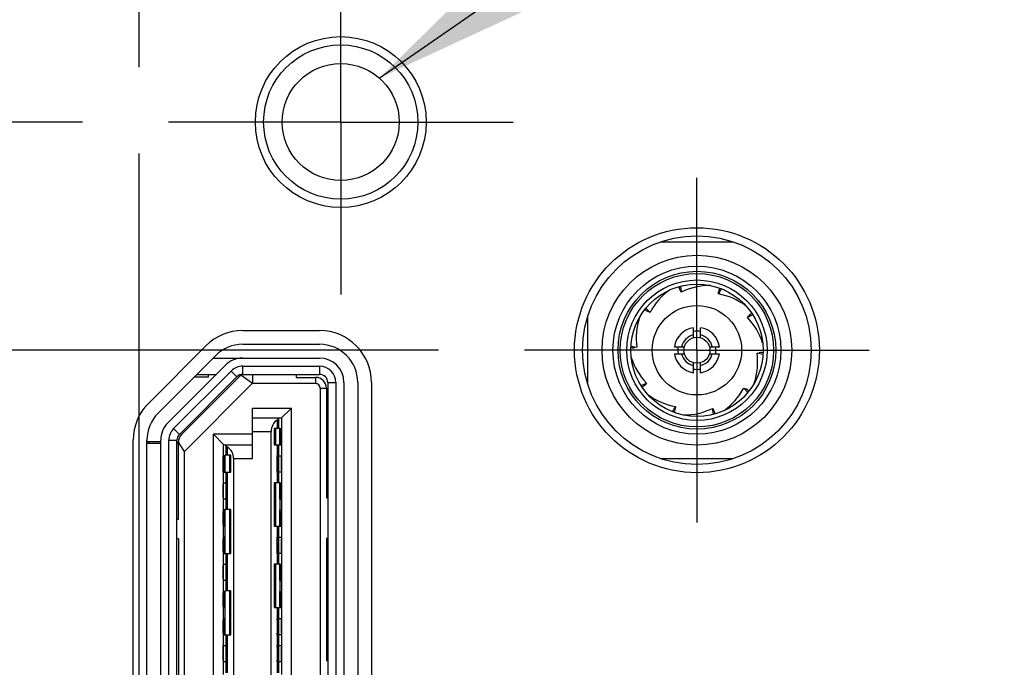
# Model space of a CAD drawing. Header units: inches. Extents: x 0.2 to 16.8, y 0.2 to 10.8.
# Tile 6 of 42: x 4.836 to 5.55, y 5.61 to 6.08. Entities that reach past the tile are written whole.
import ezdxf

# ---------------------------------------------------------------- set-up
doc = ezdxf.new("R2010")
doc.units = ezdxf.units.IN
doc.header["$LTSCALE"] = 0.935
doc.header["$MEASUREMENT"] = 0
doc.linetypes.add('CENTER', pattern=[0.6, 0.375, -0.075, 0.075, -0.075])
doc.layers.get('0').update_dxf_attribs({"linetype": 'CONTINUOUS'})
for name, color, linetype in [('02___PRT_ALL_AXES', 7, 'CONTINUOUS'), ('DETAIL', 7, 'CONTINUOUS'), ('DIMENSIONS', 7, 'CONTINUOUS')]:
    doc.layers.add(name, color=color, linetype=linetype)
doc.styles.get("Standard").update_dxf_attribs({"font": 'txt', "width": 0.8})
doc.dimstyles.new('DIMSTYLE_1', dxfattribs={"dimtxt": 0.125, "dimasz": 0.18, "dimexe": 0.125, "dimexo": 0.0625, "dimgap": 0.03125, "dimtad": 0, "dimtih": 1, "dimtoh": 1, "dimzin": 4, "dimdsep": 46, "dimtxsty": 'STANDARD', "dimblk": '_FILLED', "dimblk1": '_FILLED', "dimblk2": '_FILLED', "dimcen": 0.09, "dimadec": 0, "dimazin": 0, "dimtp": 0.01, "dimtm": 0.01, "dimtfac": 1, "dimtofl": 0, "dimtmove": 0, "dimatfit": 3, "dimldrblk": '_FILLED', "dimfxl": 1, "dimtolj": 1, "dimtzin": 4, "dimarcsym": 0})
doc.dimstyles.get("Standard").update_dxf_attribs({"dimtxt": 0.125, "dimasz": 0.18, "dimexe": 0.125, "dimexo": 0.0625, "dimgap": 0.09, "dimtad": 0, "dimtih": 1, "dimtoh": 1, "dimdec": 3, "dimzin": 4, "dimdsep": 46, "dimtxsty": 'STANDARD', "dimblk": '_FILLED', "dimblk1": '_FILLED', "dimblk2": '_FILLED', "dimcen": 0.09, "dimadec": 0, "dimazin": 0, "dimtol": 1, "dimtp": 0.01, "dimtm": 0.01, "dimtfac": 1, "dimtdec": 3, "dimtofl": 0, "dimtmove": 0, "dimatfit": 3, "dimldrblk": '_FILLED', "dimfxl": 1, "dimtolj": 1, "dimtzin": 4, "dimarcsym": 0})

# ---------------------------------------------------------------- blocks, each defined once
blk = doc.blocks.new('*D3')
at = {"layer": 'DIMENSIONS', "color": 2, "linetype": 'CONTINUOUS'}
blk.add_line((4.88104, 6.00596), (4.32496, 6.00596), dxfattribs=at)
at = {"layer": 'DIMENSIONS', "color": 2, "linetype": 'CONTINUOUS', "insert": (4.26246, 6.06846), "char_height": 0.125, "width": 1.125, "attachment_point": 3, "line_spacing_factor": 0.9}
blk.add_mtext('2.36{\\Ftxt.shx;\\W1.000000;\\H0.125000; }[59.8]', dxfattribs=at)
blk = doc.blocks.new('_FILLED')
at = {"color": 0, "linetype": 'BYBLOCK'}
blk.add_solid([(0, 0), (-1, 0.1736), (-1, -0.1736)], dxfattribs=at)
blk = doc.blocks.new('*D7')
at = {"layer": 'DIMENSIONS', "color": 2, "linetype": 'CONTINUOUS'}
blk.add_line((5.14076, 7.41995), (4.32496, 7.41995), dxfattribs=at)
at = {"layer": 'DIMENSIONS', "color": 2, "linetype": 'CONTINUOUS', "insert": (4.26246, 7.48245), "char_height": 0.125, "width": 1.125, "attachment_point": 3, "line_spacing_factor": 0.9}
blk.add_mtext('3.77{\\Ftxt.shx;\\W1.000000;\\H0.125000; }[95.7]', dxfattribs=at)
blk = doc.blocks.new('*D8')
at = {"layer": 'DIMENSIONS', "color": 2, "linetype": 'CONTINUOUS'}
blk.add_line((4.86886, 8.47135), (4.32496, 8.47135), dxfattribs=at)
at = {"layer": 'DIMENSIONS', "color": 2, "linetype": 'CONTINUOUS', "insert": (4.26246, 8.53385), "char_height": 0.125, "width": 1.525, "attachment_point": 3, "line_spacing_factor": 0.9}
blk.add_mtext('2X 4.82{\\Ftxt.shx;\\W1.000000;\\H0.125000; }[122.5]', dxfattribs=at)
blk = doc.blocks.new('*D10')
at = {"layer": 'DIMENSIONS', "color": 2, "linetype": 'CONTINUOUS'}
blk.add_line((5.13968, 6.84034), (4.32496, 6.84034), dxfattribs=at)
at = {"layer": 'DIMENSIONS', "color": 2, "linetype": 'CONTINUOUS', "insert": (4.26246, 6.90284), "char_height": 0.125, "width": 0.925, "attachment_point": 3, "line_spacing_factor": 0.9}
blk.add_mtext('3.19{\\Ftxt.shx;\\W1.000000;\\H0.125000; }[81]', dxfattribs=at)
blk = doc.blocks.new('*D11')
at = {"layer": 'DIMENSIONS', "color": 2, "linetype": 'CONTINUOUS'}
blk.add_line((5.13968, 6.34034), (4.32496, 6.34034), dxfattribs=at)
at = {"layer": 'DIMENSIONS', "color": 2, "linetype": 'CONTINUOUS', "insert": (4.26246, 6.40284), "char_height": 0.125, "width": 1.125, "attachment_point": 3, "line_spacing_factor": 0.9}
blk.add_mtext('2.69{\\Ftxt.shx;\\W1.000000;\\H0.125000; }[68.3]', dxfattribs=at)
blk = doc.blocks.new('*D12')
at = {"layer": 'DIMENSIONS', "color": 2, "linetype": 'CONTINUOUS'}
blk.add_line((5.13968, 5.84034), (4.32496, 5.84034), dxfattribs=at)
at = {"layer": 'DIMENSIONS', "color": 2, "linetype": 'CONTINUOUS', "insert": (4.26246, 5.90284), "char_height": 0.125, "width": 1.125, "attachment_point": 3, "line_spacing_factor": 0.9}
blk.add_mtext('2.19{\\Ftxt.shx;\\W1.000000;\\H0.125000; }[55.6]', dxfattribs=at)
blk = doc.blocks.new('*D25')
at = {"layer": 'DIMENSIONS', "color": 2, "linetype": 'CONTINUOUS'}
blk.add_line((4.92216, 5.98324), (4.92216, 3.01794), dxfattribs=at)
at = {"layer": 'DIMENSIONS', "color": 2, "linetype": 'CONTINUOUS', "insert": (4.85966, 2.95544), "char_height": 0.125, "width": 1.225, "attachment_point": 3, "rotation": 90, "line_spacing_factor": 0.9}
blk.add_mtext('3X .13{\\Ftxt.shx;\\W1.000000;\\H0.125000; }[3.4]', dxfattribs=at)

msp = doc.modelspace()

# ---------------------------------------------------------------- linework, layer by layer
at = {"color": 7, "linetype": 'CONTINUOUS'}
for p, q in [((5.30111, 5.91908), (5.35344, 5.91908)), ((5.31436, 5.88658), (5.31434, 5.88548)), ((5.31537, 5.88687), (5.31589, 5.88253)), ((5.34499, 5.88497), (5.34287, 5.88117)), ((5.34401, 5.88536), (5.34335, 5.88446)), ((5.31589, 5.88253), (5.31513, 5.88388)), ((5.34287, 5.88117), (5.34304, 5.88271)), ((5.28964, 5.87015), (5.29028, 5.86926)), ((5.29029, 5.87098), (5.29327, 5.86778)), ((5.24775, 5.86404), (5.24775, 5.81665)), ((5.29327, 5.86778), (5.29186, 5.86843)), ((5.36785, 5.86605), (5.36389, 5.8642)), ((5.36389, 5.8642), (5.36493, 5.86535)), ((5.36726, 5.86692), (5.36621, 5.86659)), ((5.32472, 5.84944), (5.32472, 5.85668)), ((5.32984, 5.84944), (5.32984, 5.85668)), ((4.99746, 5.85462), (5.05329, 5.85462)), ((4.92898, 5.80176), (4.97079, 5.84357)), ((4.99746, 5.84462), (5.05329, 5.84462)), ((5.2793, 5.84234), (5.28035, 5.84199)), ((5.27936, 5.84339), (5.28363, 5.84255)), ((5.28363, 5.84255), (5.28211, 5.84224)), ((5.31094, 5.8429), (5.31818, 5.8429)), ((5.33637, 5.8429), (5.34361, 5.8429)), ((4.93605, 5.79469), (4.97787, 5.8365)), ((4.97598, 5.83462), (5.05329, 5.83462)), ((5.31094, 5.83778), (5.31818, 5.83778)), ((5.33637, 5.83778), (5.34361, 5.83778)), ((5.37092, 5.83813), (5.37244, 5.83844)), ((5.37519, 5.83729), (5.37092, 5.83813)), ((5.37526, 5.83834), (5.37421, 5.83869)), ((4.98494, 5.82943), (4.94312, 5.78761)), ((4.99746, 5.82871), (5.05329, 5.82871)), ((5.32472, 5.824), (5.32472, 5.83124)), ((5.32984, 5.824), (5.32984, 5.83124)), ((4.9473, 5.78344), (4.98911, 5.82525)), ((4.95147, 5.77926), (4.99329, 5.82108)), ((4.95304, 5.77916), (4.99662, 5.82274)), ((4.97274, 5.82084), (4.9622, 5.82084)), ((4.96417, 5.82281), (4.97832, 5.82281)), ((4.97274, 5.82084), (4.97274, 5.82281)), ((5.00447, 5.81625), (4.99611, 5.82223)), ((4.99746, 5.82281), (5.05329, 5.82281)), ((5.00447, 5.82281), (5.00447, 5.81609)), ((5.0362, 5.82281), (5.0362, 5.82064)), ((5.0362, 5.82064), (5.05033, 5.82064)), ((5.00445, 5.8161), (4.95528, 5.76692)), ((5.05033, 5.8161), (5.00445, 5.8161)), ((5.05366, 5.81277), (5.05366, 5.32871)), ((5.05821, 5.81277), (5.05821, 5.73324)), ((5.05919, 5.8169), (5.05919, 5.32478)), ((5.0651, 5.8169), (5.0651, 5.32478)), ((5.071, 5.8169), (5.071, 5.32478)), ((5.081, 5.8169), (5.081, 5.32478)), ((5.091, 5.8169), (5.091, 5.32478)), ((5.2867, 5.81463), (5.29067, 5.81648)), ((5.28729, 5.81376), (5.28835, 5.81409)), ((5.29067, 5.81648), (5.28962, 5.81533)), ((5.36129, 5.8129), (5.3627, 5.81225)), ((5.36426, 5.8097), (5.36129, 5.8129)), ((5.36491, 5.81053), (5.36428, 5.81143)), ((5.00447, 5.76178), (5.00447, 5.79839)), ((5.00447, 5.79839), (5.03281, 5.79839)), ((5.02574, 5.79131), (5.03281, 5.79839)), ((5.03281, 5.3433), (5.03281, 5.79839)), ((5.30957, 5.79571), (5.31169, 5.79952)), ((5.31169, 5.79952), (5.31151, 5.79798)), ((5.33866, 5.79815), (5.33943, 5.7968)), ((5.33919, 5.79381), (5.33866, 5.79815)), ((5.00447, 5.79131), (5.0257, 5.79131)), ((5.0257, 5.79127), (5.02571, 5.78226)), ((5.31054, 5.79532), (5.31121, 5.79622)), ((5.3402, 5.7941), (5.34021, 5.7952)), ((4.97616, 5.34289), (4.97616, 5.7793)), ((4.97616, 5.7793), (4.98384, 5.77163)), ((5.00447, 5.7793), (4.97616, 5.7793)), ((5.01808, 5.36021), (5.01808, 5.78147)), ((5.02432, 5.78344), (5.02022, 5.78344)), ((5.0214, 5.77163), (5.0214, 5.78344)), ((5.02432, 5.78344), (5.02432, 5.77163)), ((5.0244, 5.78344), (5.0244, 5.77163)), ((5.02573, 5.77281), (5.02573, 5.78226)), ((4.91793, 5.32478), (4.91793, 5.77509)), ((4.92793, 5.32478), (4.92793, 5.77509)), ((4.93793, 5.77379), (4.92793, 5.77379)), ((4.93793, 5.77261), (4.92793, 5.77261)), ((4.92927, 5.77379), (4.92927, 5.77261)), ((4.93793, 5.32478), (4.93793, 5.77509)), ((4.94384, 5.32478), (4.94384, 5.77509)), ((4.94974, 5.32478), (4.94974, 5.77509)), ((4.95073, 5.77379), (4.94974, 5.77379)), ((4.95073, 5.77261), (4.94974, 5.77261)), ((4.95073, 5.71762), (4.95073, 5.77359)), ((4.95528, 5.76692), (4.95073, 5.77351)), ((4.98324, 5.77163), (4.98324, 5.76257)), ((4.98324, 5.77163), (5.00447, 5.77163)), ((5.02022, 5.77163), (5.02432, 5.77163)), ((5.02571, 5.77281), (5.02571, 5.76257)), ((4.95528, 5.32891), (4.95528, 5.76692)), ((4.98321, 5.76257), (4.98321, 5.75312)), ((4.98453, 5.75194), (4.98453, 5.76375)), ((4.98462, 5.75194), (4.98462, 5.76415)), ((4.98879, 5.76415), (4.98462, 5.76415)), ((4.98793, 5.76415), (4.98793, 5.75194)), ((4.98879, 5.75194), (4.98879, 5.76415)), ((5.02258, 5.76257), (5.02258, 5.76375)), ((5.02258, 5.76375), (5.02369, 5.76375)), ((5.02258, 5.75194), (5.02258, 5.76257)), ((5.02573, 5.75312), (5.02573, 5.76257)), ((4.99089, 5.76178), (4.99089, 5.36021)), ((5.35344, 5.7616), (5.30111, 5.7616)), ((4.98324, 5.75312), (4.98324, 5.74289)), ((4.98462, 5.75194), (4.98879, 5.75194)), ((5.02369, 5.75194), (5.02258, 5.75194)), ((5.02571, 5.75312), (5.02571, 5.74289)), ((4.98321, 5.74289), (4.98321, 5.73344)), ((4.98524, 5.74407), (4.98643, 5.74407)), ((4.98643, 5.73226), (4.98643, 5.74407)), ((5.02432, 5.74407), (5.02022, 5.74407)), ((5.0214, 5.71257), (5.0214, 5.74407)), ((5.02432, 5.74407), (5.02432, 5.71257)), ((5.0244, 5.74407), (5.0244, 5.73226)), ((5.02573, 5.73344), (5.02573, 5.74289)), ((4.98324, 5.73344), (4.98324, 5.7232)), ((4.98643, 5.73226), (4.98524, 5.73226)), ((5.02571, 5.73344), (5.02571, 5.7232)), ((5.05821, 5.73324), (5.05919, 5.73324)), ((4.98321, 5.7232), (4.98321, 5.71375)), ((4.98453, 5.71257), (4.98453, 5.72438)), ((4.98462, 5.69289), (4.98462, 5.72478)), ((4.98879, 5.72478), (4.98462, 5.72478)), ((4.98793, 5.72478), (4.98793, 5.69289)), ((4.98879, 5.69289), (4.98879, 5.72478)), ((5.0244, 5.72438), (5.0244, 5.71257)), ((5.02573, 5.71375), (5.02573, 5.7232)), ((4.94974, 5.71762), (4.95073, 5.71762)), ((4.98324, 5.71375), (4.98324, 5.70352)), ((5.02022, 5.71257), (5.02432, 5.71257)), ((5.02571, 5.71375), (5.02571, 5.70352)), ((4.95073, 5.70352), (4.94974, 5.70352)), ((4.95073, 5.70352), (4.95073, 5.4143)), ((4.98321, 5.70352), (4.98321, 5.69407)), ((4.98453, 5.69289), (4.98453, 5.7047)), ((5.02258, 5.70352), (5.02258, 5.7047)), ((5.02258, 5.7047), (5.02369, 5.7047)), ((5.02258, 5.69289), (5.02258, 5.70352)), ((5.02573, 5.69407), (5.02573, 5.70352)), ((5.05821, 5.70371), (5.05821, 5.61513)), ((5.05919, 5.70371), (5.05821, 5.70371)), ((4.98324, 5.69407), (4.98324, 5.68383)), ((4.98462, 5.69289), (4.98879, 5.69289)), ((5.02369, 5.69289), (5.02258, 5.69289)), ((5.02571, 5.69407), (5.02571, 5.68383)), ((4.98321, 5.68383), (4.98321, 5.67438)), ((4.98524, 5.68501), (4.98643, 5.68501)), ((4.98643, 5.6732), (4.98643, 5.68501)), ((5.02432, 5.68501), (5.02022, 5.68501)), ((5.0214, 5.65352), (5.0214, 5.68501)), ((5.02432, 5.68501), (5.02432, 5.65352)), ((5.0244, 5.68501), (5.0244, 5.6732)), ((5.02573, 5.67438), (5.02573, 5.68383)), ((4.98324, 5.67438), (4.98324, 5.66415)), ((4.98643, 5.6732), (4.98524, 5.6732)), ((5.02571, 5.67438), (5.02571, 5.66415)), ((4.98321, 5.66415), (4.98321, 5.6547)), ((4.98453, 5.65352), (4.98453, 5.66533)), ((4.98462, 5.63383), (4.98462, 5.66572)), ((4.98879, 5.66572), (4.98462, 5.66572)), ((4.98793, 5.66572), (4.98793, 5.63383)), ((4.98879, 5.63383), (4.98879, 5.66572)), ((5.0244, 5.66533), (5.0244, 5.65352)), ((5.02573, 5.6547), (5.02573, 5.66415)), ((4.98324, 5.6547), (4.98324, 5.64446)), ((5.02022, 5.65352), (5.02432, 5.65352)), ((5.02571, 5.6547), (5.02571, 5.64446)), ((4.98321, 5.64446), (4.98321, 5.63501)), ((4.98453, 5.63383), (4.98453, 5.64564)), ((5.02254, 5.64446), (5.02254, 5.64564)), ((5.02254, 5.64446), (5.02254, 5.63501)), ((5.02258, 5.64564), (5.02369, 5.64564)), ((5.02573, 5.63501), (5.02573, 5.64446)), ((4.98324, 5.63501), (4.98324, 5.62478)), ((4.98462, 5.63383), (4.98879, 5.63383)), ((5.02254, 5.63383), (5.02254, 5.63501)), ((5.02369, 5.63383), (5.02258, 5.63383)), ((5.02571, 5.63501), (5.02571, 5.62478)), ((4.98321, 5.62478), (4.98321, 5.61533)), ((4.98524, 5.62596), (4.98643, 5.62596)), ((4.98643, 5.61415), (4.98643, 5.62596)), ((5.02254, 5.62478), (5.02254, 5.62596)), ((5.02254, 5.62478), (5.02254, 5.61533)), ((5.02258, 5.62596), (5.02369, 5.62596)), ((5.02573, 5.61533), (5.02573, 5.62478)), ((4.98324, 5.61533), (4.98324, 5.60509)), ((4.98643, 5.61415), (4.98524, 5.61415)), ((5.02254, 5.61415), (5.02254, 5.61533)), ((5.02369, 5.61415), (5.02258, 5.61415)), ((5.02571, 5.61533), (5.02571, 5.60509)), ((5.05821, 5.61513), (5.05919, 5.61513))]:
    msp.add_line(p, q, dxfattribs=at)
at = {"color": 9, "linetype": 'CONTINUOUS'}
for p, q in [((4.99502, 5.83462), (4.99502, 5.83444)), ((4.99746, 5.82281), (4.99746, 5.82871)), ((5.05329, 5.82871), (5.05329, 5.82281)), ((4.99329, 5.82108), (4.98911, 5.82525)), ((5.05033, 5.82064), (5.05033, 5.8161)), ((5.05366, 5.81277), (5.05821, 5.81277)), ((5.05919, 5.8169), (5.0651, 5.8169)), ((5.0225, 5.78963), (5.0225, 5.78344)), ((5.02368, 5.78344), (5.02368, 5.79092)), ((4.9473, 5.78344), (4.95147, 5.77926)), ((5.00447, 5.78147), (5.01808, 5.78147)), ((5.02022, 5.78344), (5.02022, 5.77163)), ((5.02441, 5.78344), (5.02558, 5.78344)), ((5.02445, 5.77163), (5.02445, 5.78344)), ((5.02564, 5.78226), (5.02562, 5.78344)), ((5.02572, 5.78226), (5.02564, 5.78226)), ((5.02572, 5.78226), (5.02572, 5.77281)), ((4.94384, 5.77509), (4.94974, 5.77509)), ((4.98526, 5.77124), (4.98526, 5.76415)), ((4.98643, 5.76415), (4.98643, 5.76997)), ((5.0225, 5.77163), (5.0225, 5.74407)), ((5.02368, 5.76375), (5.02368, 5.77163)), ((5.02445, 5.77163), (5.02562, 5.77163)), ((5.02562, 5.77163), (5.02564, 5.77281)), ((5.02564, 5.77281), (5.02572, 5.77281)), ((4.98322, 5.75312), (4.98322, 5.76257)), ((4.98329, 5.76257), (4.98322, 5.76257)), ((4.98449, 5.76375), (4.98331, 5.76375)), ((4.98333, 5.76257), (4.98335, 5.76375)), ((4.98449, 5.76375), (4.98449, 5.75194)), ((5.02369, 5.75194), (5.02369, 5.76375)), ((5.02369, 5.76375), (5.02558, 5.76375)), ((5.02564, 5.76257), (5.02562, 5.76375)), ((5.02572, 5.76257), (5.02564, 5.76257)), ((5.02572, 5.76257), (5.02572, 5.75312)), ((4.99089, 5.76178), (5.00447, 5.76178)), ((4.98322, 5.75312), (4.98329, 5.75312)), ((4.98331, 5.75194), (4.98449, 5.75194)), ((4.98335, 5.75194), (4.98333, 5.75312)), ((4.98526, 5.75194), (4.98526, 5.74407)), ((4.98643, 5.74407), (4.98643, 5.75194)), ((5.02368, 5.74407), (5.02368, 5.75194)), ((5.02558, 5.75194), (5.02369, 5.75194)), ((5.0256, 5.75312), (5.02558, 5.75194)), ((5.02564, 5.75312), (5.02572, 5.75312)), ((4.98322, 5.73344), (4.98322, 5.74289)), ((4.98329, 5.74289), (4.98322, 5.74289)), ((4.98331, 5.74407), (4.98329, 5.74289)), ((4.98335, 5.74407), (4.98524, 5.74407)), ((4.98524, 5.74407), (4.98524, 5.73226)), ((5.02022, 5.74407), (5.02022, 5.71257)), ((5.02441, 5.74407), (5.02558, 5.74407)), ((5.02445, 5.73226), (5.02445, 5.74407)), ((5.02564, 5.74289), (5.02562, 5.74407)), ((5.02572, 5.74289), (5.02564, 5.74289)), ((5.02572, 5.74289), (5.02572, 5.73344)), ((4.98322, 5.73344), (4.98329, 5.73344)), ((4.98329, 5.73344), (4.98331, 5.73226)), ((4.98524, 5.73226), (4.98335, 5.73226)), ((4.98526, 5.73226), (4.98526, 5.72478)), ((4.98643, 5.72478), (4.98643, 5.73226)), ((5.02445, 5.73226), (5.02562, 5.73226)), ((5.02562, 5.73226), (5.02564, 5.73344)), ((5.02564, 5.73344), (5.02572, 5.73344)), ((4.98322, 5.71375), (4.98322, 5.7232)), ((4.98329, 5.7232), (4.98322, 5.7232)), ((4.98331, 5.72438), (4.98329, 5.7232)), ((4.98449, 5.72438), (4.98331, 5.72438)), ((4.98449, 5.72438), (4.98449, 5.71257)), ((5.02441, 5.72438), (5.02558, 5.72438)), ((5.02445, 5.71257), (5.02445, 5.72438)), ((5.02558, 5.72438), (5.0256, 5.7232)), ((5.02572, 5.7232), (5.02564, 5.7232)), ((5.02572, 5.7232), (5.02572, 5.71375)), ((4.98322, 5.71375), (4.98329, 5.71375)), ((4.98329, 5.71375), (4.98331, 5.71257)), ((4.98331, 5.71257), (4.98449, 5.71257)), ((5.0225, 5.71257), (5.0225, 5.68501)), ((5.02368, 5.7047), (5.02368, 5.71257)), ((5.02445, 5.71257), (5.02562, 5.71257)), ((5.02562, 5.71257), (5.02564, 5.71375)), ((5.02564, 5.71375), (5.02572, 5.71375)), ((4.98322, 5.69407), (4.98322, 5.70352)), ((4.98329, 5.70352), (4.98322, 5.70352)), ((4.98331, 5.7047), (4.98329, 5.70352)), ((4.98449, 5.7047), (4.98331, 5.7047)), ((4.98449, 5.7047), (4.98449, 5.69289)), ((5.02369, 5.69289), (5.02369, 5.7047)), ((5.02369, 5.7047), (5.02558, 5.7047)), ((5.02558, 5.7047), (5.0256, 5.70352)), ((5.02572, 5.70352), (5.02564, 5.70352)), ((5.02572, 5.70352), (5.02572, 5.69407)), ((4.98322, 5.69407), (4.98329, 5.69407)), ((4.98329, 5.69407), (4.98331, 5.69289)), ((4.98331, 5.69289), (4.98449, 5.69289)), ((4.98526, 5.69289), (4.98526, 5.68501)), ((4.98643, 5.68501), (4.98643, 5.69289)), ((5.02368, 5.68501), (5.02368, 5.69289)), ((5.02558, 5.69289), (5.02369, 5.69289)), ((5.02562, 5.69289), (5.02564, 5.69407)), ((5.02564, 5.69407), (5.02572, 5.69407)), ((4.98322, 5.67438), (4.98322, 5.68383)), ((4.98329, 5.68383), (4.98322, 5.68383)), ((4.98331, 5.68501), (4.98329, 5.68383)), ((4.98335, 5.68501), (4.98524, 5.68501)), ((4.98524, 5.68501), (4.98524, 5.6732)), ((5.02022, 5.68501), (5.02022, 5.65352)), ((5.02441, 5.68501), (5.02558, 5.68501)), ((5.02445, 5.6732), (5.02445, 5.68501)), ((5.02564, 5.68383), (5.02562, 5.68501)), ((5.02572, 5.68383), (5.02564, 5.68383)), ((5.02572, 5.68383), (5.02572, 5.67438)), ((4.98322, 5.67438), (4.98329, 5.67438)), ((4.98329, 5.67438), (4.98331, 5.6732)), ((4.98524, 5.6732), (4.98335, 5.6732)), ((4.98526, 5.6732), (4.98526, 5.66572)), ((4.98643, 5.66572), (4.98643, 5.6732)), ((5.02445, 5.6732), (5.02562, 5.6732)), ((5.02562, 5.6732), (5.02564, 5.67438)), ((5.02564, 5.67438), (5.02572, 5.67438)), ((4.98322, 5.6547), (4.98322, 5.66415)), ((4.98329, 5.66415), (4.98322, 5.66415)), ((4.98331, 5.66533), (4.98329, 5.66415)), ((4.98449, 5.66533), (4.98331, 5.66533)), ((4.98449, 5.66533), (4.98449, 5.65352)), ((5.02441, 5.66533), (5.02558, 5.66533)), ((5.02445, 5.65352), (5.02445, 5.66533)), ((5.02564, 5.66415), (5.02562, 5.66533)), ((5.02572, 5.66415), (5.02564, 5.66415)), ((5.02572, 5.66415), (5.02572, 5.6547)), ((4.98322, 5.6547), (4.98329, 5.6547)), ((4.98329, 5.6547), (4.98331, 5.65352)), ((4.98331, 5.65352), (4.98449, 5.65352)), ((5.0225, 5.65352), (5.0225, 5.64564)), ((5.02368, 5.64564), (5.02368, 5.65352)), ((5.02445, 5.65352), (5.02562, 5.65352)), ((5.02562, 5.65352), (5.02564, 5.6547)), ((5.02564, 5.6547), (5.02572, 5.6547)), ((4.98322, 5.63501), (4.98322, 5.64446)), ((4.98329, 5.64446), (4.98322, 5.64446)), ((4.98331, 5.64564), (4.98329, 5.64446)), ((4.98449, 5.64564), (4.98331, 5.64564)), ((4.98449, 5.64564), (4.98449, 5.63383)), ((5.0225, 5.64564), (5.02252, 5.64446)), ((5.02369, 5.63383), (5.02369, 5.64564)), ((5.02369, 5.64564), (5.02558, 5.64564)), ((5.02564, 5.64446), (5.02562, 5.64564)), ((5.02572, 5.64446), (5.02564, 5.64446)), ((5.02572, 5.64446), (5.02572, 5.63501)), ((4.98322, 5.63501), (4.98329, 5.63501)), ((4.98329, 5.63501), (4.98331, 5.63383)), ((4.98331, 5.63383), (4.98449, 5.63383)), ((4.98526, 5.63383), (4.98526, 5.62596)), ((4.98643, 5.62596), (4.98643, 5.63383)), ((5.02252, 5.63383), (5.0225, 5.62596)), ((5.02252, 5.63501), (5.02252, 5.63383)), ((5.02368, 5.62596), (5.02368, 5.63383)), ((5.02558, 5.63383), (5.02369, 5.63383)), ((5.0256, 5.63501), (5.02558, 5.63383)), ((5.02564, 5.63501), (5.02572, 5.63501)), ((4.98322, 5.61533), (4.98322, 5.62478)), ((4.98329, 5.62478), (4.98322, 5.62478)), ((4.98333, 5.62478), (4.98335, 5.62596)), ((4.98335, 5.62596), (4.98524, 5.62596)), ((4.98524, 5.62596), (4.98524, 5.61415)), ((5.0225, 5.62596), (5.02252, 5.62478)), ((5.02369, 5.61415), (5.02369, 5.62596)), ((5.02369, 5.62596), (5.02558, 5.62596)), ((5.02558, 5.62596), (5.0256, 5.62478)), ((5.02572, 5.62478), (5.02564, 5.62478)), ((5.02572, 5.62478), (5.02572, 5.61533)), ((4.98322, 5.61533), (4.98329, 5.61533)), ((4.98329, 5.61533), (4.98331, 5.61415)), ((4.98524, 5.61415), (4.98335, 5.61415)), ((4.98526, 5.61415), (4.98526, 5.60627)), ((4.98643, 5.60627), (4.98643, 5.61415)), ((5.02252, 5.61533), (5.0225, 5.61415)), ((5.0225, 5.61415), (5.0225, 5.60627)), ((5.02368, 5.60627), (5.02368, 5.61415)), ((5.02558, 5.61415), (5.02369, 5.61415)), ((5.02562, 5.61415), (5.02564, 5.61533)), ((5.02564, 5.61533), (5.02572, 5.61533))]:
    msp.add_line(p, q, dxfattribs=at)
at = {"color": 7, "linetype": 'CONTINUOUS'}
for centre, radius in [((5.06864, 6.00596), 0.062), ((5.06864, 6.00596), 0.056), ((5.06864, 6.00596), 0.04245), ((5.32728, 5.84034), 0.0889), ((5.32728, 5.84034), 0.083), ((5.32728, 5.84034), 0.0689), ((5.32728, 5.84034), 0.06101), ((5.32728, 5.84034), 0.05728), ((5.32728, 5.84034), 0.05571), ((5.32728, 5.84034), 0.05098), ((5.32728, 5.84034), 0.04803), ((5.32728, 5.84034), 0.03248), ((5.32728, 5.84034), 0.00945)]:
    msp.add_circle(centre, radius, dxfattribs=at)
for centre, radius, start, end in [((5.33563, 5.84514), 0.04803, 125.7467, 151.872), ((5.4163, 5.93479), 0.11326, 205.80786, 206.70955), ((5.33686, 5.83931), 0.04803, 89.73334, 115.872), ((5.45484, 5.86442), 0.11328, 169.80796, 170.70945), ((5.33442, 5.83388), 0.04803, 53.69457, 79.872), ((5.33121, 5.84913), 0.04803, 161.75139, 187.872), ((5.34488, 5.97118), 0.11563, 241.82066, 242.70377), ((5.32926, 5.83091), 0.04803, 17.7728, 43.872), ((5.44627, 5.78317), 0.11563, 133.82066, 134.70377), ((5.32728, 5.84034), 0.01654, 98.90299, 171.09701), ((5.32728, 5.84034), 0.01654, 8.90299, 81.09701), ((4.99746, 5.8169), 0.03772, 90, 135), ((5.05329, 5.8169), 0.03772, 0, 90), ((5.32728, 5.84034), 0.01388, 79.37401, 100.62599), ((4.99746, 5.8169), 0.02772, 90, 135), ((5.05329, 5.8169), 0.02772, 0, 90), ((5.26462, 5.95654), 0.11563, 277.82066, 278.70377), ((5.32728, 5.84034), 0.01388, 169.37401, 190.62599), ((5.32728, 5.84034), 0.01388, 349.37401, 10.62599), ((4.99746, 5.8169), 0.01772, 90, 135), ((5.05329, 5.8169), 0.01772, 0, 90), ((5.3253, 5.84977), 0.04803, 197.7728, 223.872), ((5.32728, 5.84034), 0.01654, 188.90299, 261.09701), ((5.32728, 5.84034), 0.01654, 278.90299, 351.09701), ((5.32334, 5.83155), 0.04803, 341.75139, 7.872), ((5.38994, 5.72414), 0.11563, 97.82066, 98.70377), ((4.99746, 5.8169), 0.01181, 90, 135), ((5.05329, 5.8169), 0.01181, 0, 90), ((5.32728, 5.84034), 0.01388, 259.37401, 280.62599), ((4.99746, 5.8169), 0.00591, 90, 135), ((5.05033, 5.81277), 0.00787, 0, 90), ((5.05329, 5.8169), 0.00591, 0, 90), ((5.05033, 5.81277), 0.00333, 0, 90), ((5.20828, 5.89752), 0.11563, 313.82066, 314.70377), ((5.31893, 5.83554), 0.04803, 305.7467, 331.872), ((5.32013, 5.8468), 0.04803, 233.69457, 259.872), ((5.30967, 5.7095), 0.11563, 61.82066, 62.70377), ((4.95565, 5.77509), 0.03772, 135, 180), ((5.3177, 5.84137), 0.04803, 269.72281, 295.872), ((4.95565, 5.77509), 0.02772, 135, 180), ((5.19971, 5.81626), 0.11328, 349.80796, 350.70945), ((5.23613, 5.74484), 0.11563, 25.82066, 26.70377), ((4.95565, 5.77509), 0.01772, 135, 180), ((4.95565, 5.77509), 0.01181, 135, 180), ((4.95565, 5.77509), 0.00591, 135, 180), ((4.9586, 5.77359), 0.00787, 135, 180)]:
    msp.add_arc(centre, radius, start, end, dxfattribs=at)
at = {"color": 9, "linetype": 'CONTINUOUS'}
for start, end in [(102.95219, 167.04781), (12.95219, 77.04781), (192.95219, 257.04781), (282.95219, 347.04781)]:
    msp.add_arc((5.32728, 5.84034), 0.01142, start, end, dxfattribs=at)
at = {"color": 7, "linetype": 'CONTINUOUS'}
for centre, major_axis, ratio, start_param, end_param in [((5.02373, 5.78147), (0, 0.00984), 0.017455, 0, 0.284273), ((5.0281, 5.78147), (0.01002, 0), 0.982697, 2.163709, 3.141593), ((4.98521, 5.76178), (0, 0.00984), 0.017455, -0.280036, 0), ((4.98088, 5.76178), (0.01002, 0), 0.982697, 0, 0.982783)]:
    msp.add_ellipse(centre, major_axis=major_axis, ratio=ratio, start_param=start_param, end_param=end_param, dxfattribs=at)
for points, knots in [([(5.0225, 5.78963), (5.02259, 5.78969), (5.02275, 5.7898), (5.02298, 5.78998), (5.02318, 5.79016), (5.02335, 5.79033), (5.02347, 5.79047), (5.02354, 5.79058), (5.02359, 5.79065), (5.02363, 5.79072), (5.02366, 5.79081), (5.02368, 5.79088), (5.02368, 5.79092)], [0, 0, 0, 0, 0.174411, 0.336673, 0.485652, 0.620217, 0.739281, 0.792753, 0.842096, 0.887327, 0.92856, 1, 1, 1, 1]), ([(4.98643, 5.76997), (4.98635, 5.77003), (4.98618, 5.77014), (4.98596, 5.77032), (4.98576, 5.7705), (4.98559, 5.77066), (4.98547, 5.7708), (4.98539, 5.77091), (4.98535, 5.77098), (4.98531, 5.77105), (4.98527, 5.77114), (4.98526, 5.7712), (4.98526, 5.77124)], [0, 0, 0, 0, 0.174962, 0.33764, 0.486886, 0.621556, 0.740553, 0.793923, 0.843119, 0.888157, 0.929151, 1, 1, 1, 1])]:
    msp.add_open_spline(points, degree=3, knots=knots, dxfattribs=at)
for points in [[(5.02258, 5.75312), (5.02255, 5.75312), (5.02252, 5.75312), (5.02249, 5.75312)], [(4.98326, 5.74289), (4.98325, 5.74289), (4.98325, 5.74289), (4.98324, 5.74289)], [(5.02569, 5.74289), (5.02569, 5.74289), (5.02569, 5.74289), (5.02568, 5.74289)], [(4.98324, 5.73344), (4.98325, 5.73344), (4.98325, 5.73344), (4.98326, 5.73344)], [(5.02568, 5.73344), (5.02569, 5.73344), (5.02569, 5.73344), (5.02569, 5.73344)], [(4.98326, 5.7232), (4.98325, 5.7232), (4.98325, 5.7232), (4.98324, 5.7232)], [(4.98324, 5.71375), (4.98325, 5.71375), (4.98325, 5.71375), (4.98326, 5.71375)], [(4.98326, 5.70352), (4.98325, 5.70352), (4.98325, 5.70352), (4.98324, 5.70352)], [(5.02569, 5.70352), (5.02569, 5.70352), (5.02569, 5.70352), (5.02568, 5.70352)], [(4.98324, 5.69407), (4.98325, 5.69407), (4.98325, 5.69407), (4.98326, 5.69407)], [(5.02258, 5.69407), (5.02255, 5.69407), (5.02252, 5.69407), (5.02249, 5.69407)], [(5.02568, 5.69407), (5.02569, 5.69407), (5.02569, 5.69407), (5.02569, 5.69407)], [(4.98326, 5.68383), (4.98325, 5.68383), (4.98325, 5.68383), (4.98324, 5.68383)], [(5.02569, 5.68383), (5.02569, 5.68383), (5.02569, 5.68383), (5.02568, 5.68383)], [(4.98324, 5.67438), (4.98325, 5.67438), (4.98325, 5.67438), (4.98326, 5.67438)], [(5.02568, 5.67438), (5.02569, 5.67438), (5.02569, 5.67438), (5.02569, 5.67438)], [(4.98326, 5.66415), (4.98325, 5.66415), (4.98325, 5.66415), (4.98324, 5.66415)], [(5.02569, 5.66415), (5.02569, 5.66415), (5.02569, 5.66415), (5.02568, 5.66415)], [(4.98324, 5.6547), (4.98325, 5.6547), (4.98325, 5.6547), (4.98326, 5.6547)], [(5.02568, 5.6547), (5.02569, 5.6547), (5.02569, 5.6547), (5.02569, 5.6547)], [(4.98326, 5.64446), (4.98325, 5.64446), (4.98325, 5.64446), (4.98324, 5.64446)], [(4.98324, 5.63501), (4.98325, 5.63501), (4.98325, 5.63501), (4.98326, 5.63501)], [(4.98326, 5.62478), (4.98325, 5.62478), (4.98325, 5.62478), (4.98324, 5.62478)], [(5.02569, 5.62478), (5.02569, 5.62478), (5.02569, 5.62478), (5.02568, 5.62478)], [(4.98324, 5.61533), (4.98325, 5.61533), (4.98325, 5.61533), (4.98326, 5.61533)], [(5.02568, 5.61533), (5.02569, 5.61533), (5.02569, 5.61533), (5.02569, 5.61533)]]:
    msp.add_open_spline(points, degree=3, dxfattribs=at)
at = {"layer": '02___PRT_ALL_AXES', "color": 7, "linetype": 'CENTER'}
for p, q in [((4.92216, 6.17084), (4.92216, 6.04574)), ((5.06864, 6.00596), (5.06864, 6.13106)), ((5.06864, 6.00596), (4.94354, 6.00596)), ((5.06864, 6.00596), (5.06864, 5.88086)), ((5.06864, 6.00596), (5.19374, 6.00596)), ((5.32728, 5.84034), (5.32728, 5.96544)), ((5.32728, 5.84034), (5.20218, 5.84034)), ((5.32728, 5.84034), (5.32728, 5.71524)), ((5.32728, 5.84034), (5.45238, 5.84034))]:
    msp.add_line(p, q, dxfattribs=at)

# ---------------------------------------------------------------- dimensions: what is measured, and where the dimension line sits
at = {"layer": 'DIMENSIONS', "color": 2, "linetype": 'CONTINUOUS'}
for feature_location, offset, dtype, origin, text, picture, middle in [((4.86886, 8.47135), (-0.5439, 0), 0, (4.93136, 3.65044), '2X <>', '*D8', (3.49996, 8.47135)), ((4.92216, 5.98324), (0, -2.9653), 1, (5.05646, 6.04574), '3X <>', '*D25', (4.92216, 2.34294))]:
    dim = msp.add_ordinate_dim(feature_location=feature_location, offset=offset, dtype=dtype, origin=origin, text=text, dimstyle='DIMSTYLE_1', dxfattribs=at)
    dim.commit()
    dim.dimension.update_dxf_attribs({"geometry": picture, "text_midpoint": middle})
for feature_location, offset, origin, picture, middle in [((5.14076, 7.41995), (-0.8158, 0), (5.20326, 3.65044), '*D7', (3.69996, 7.41995)), ((5.13968, 6.84034), (-0.81472, 0), (5.20218, 3.65044), '*D10', (3.79996, 6.84034)), ((5.13968, 6.34034), (-0.81472, 0), (5.20218, 3.65044), '*D11', (3.69996, 6.34034)), ((4.88104, 6.00596), (-0.55608, 0), (4.94354, 3.65044), '*D3', (3.69996, 6.00596)), ((5.13968, 5.84034), (-0.81472, 0), (5.20218, 3.65044), '*D12', (3.69996, 5.84034))]:
    dim = msp.add_ordinate_dim(feature_location=feature_location, offset=offset, dtype=0, origin=origin, dimstyle='DIMSTYLE_1', dxfattribs=at)
    dim.commit()
    dim.dimension.update_dxf_attribs({"geometry": picture, "text_midpoint": middle})

# ---------------------------------------------------------------- leaders
at = {"layer": 'DETAIL', "color": 2, "linetype": 'CONTINUOUS'}
msp.add_leader([(5.09663, 6.03787), (6.63722, 7.10306), (6.81722, 7.10306)], dimstyle='STANDARD', override={"dimtad": 0}, dxfattribs=at)

doc.saveas('drawing.dxf')
